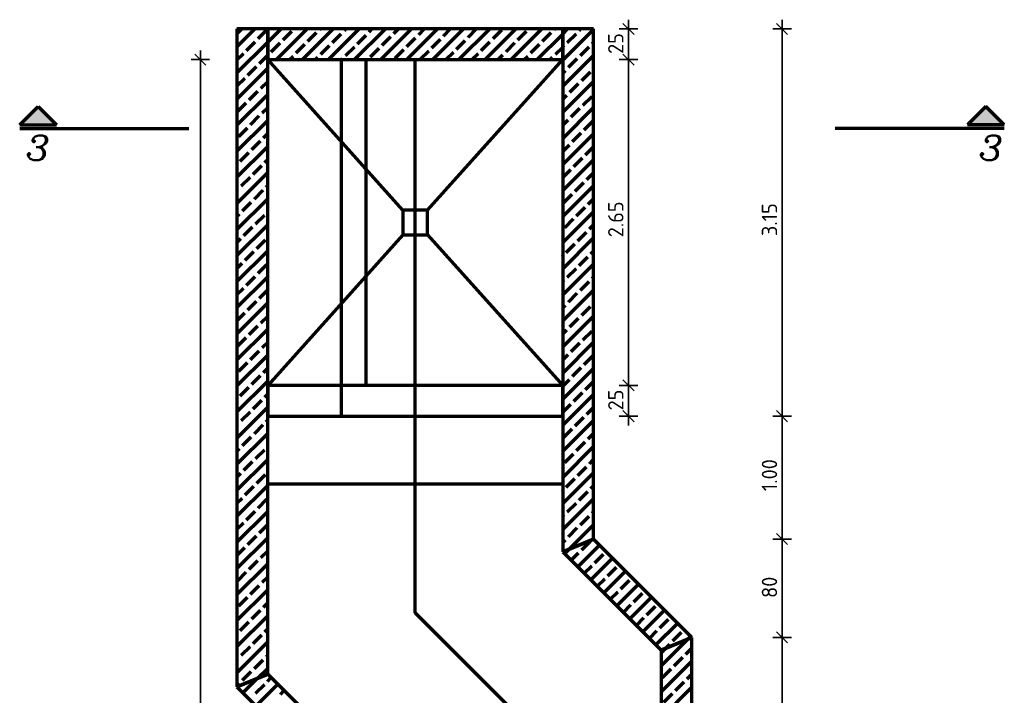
# Model space of a CAD drawing. Header units: millimetres. Extents: x -50 to 85, y 0 to 206.
# Tile 136 of 152: x 3.72 to 11.73, y 164.71 to 170.21. Entities that reach past the tile are written whole.
import ezdxf

# ---------------------------------------------------------------- set-up
doc = ezdxf.new("R2010")
doc.units = ezdxf.units.MM
doc.layers.add('NEUBAU _ LÜFTUNGSKANAL  zu Grundriss und Schnitt 2-2', color=7, linetype='Continuous', lineweight=20)
doc.styles.add('isocp', font='isocp', dxfattribs={"width": 1.1})
doc.styles.add('Italic', font='Italic', dxfattribs={"width": 1.15})

msp = doc.modelspace()

# ---------------------------------------------------------------- hatches: boundary and pattern name
at = {"layer": 'NEUBAU _ LÜFTUNGSKANAL  zu Grundriss und Schnitt 2-2', "lineweight": 25, "true_color": 0x333333}
for points in [[(3.8710528, 169.5044592), (4.0202081, 169.3553039), (3.7218975, 169.3553039)], [(11.7304038, 169.3553039), (11.5812485, 169.5044592), (11.4320932, 169.3553039)]]:
    msp.add_hatch(color=250, dxfattribs=at).paths.add_polyline_path(points)

# ---------------------------------------------------------------- linework, layer by layer
at = {"color": 2, "linetype": 'Continuous', "lineweight": 35}
for p, q in [((8.7185765, 170.0912521), (8.6285765, 170.1812521)), ((8.6735765, 169.9862521), (8.6735765, 170.2112521)), ((9.9683183, 170.0912521), (9.8783183, 170.1812521)), ((9.9233183, 169.9862521), (9.9233183, 170.2112521)), ((8.7485765, 170.1362521), (8.5985765, 170.1362521)), ((8.6735765, 169.8862521), (8.6735765, 170.1362521)), ((9.9983183, 170.1362521), (9.8483183, 170.1362521)), ((9.9233183, 166.9856937), (9.9233183, 170.1362521)), ((8.6735765, 170.0362521), (8.6735765, 169.8112521)), ((5.1911869, 169.7362521), (5.1911869, 169.9612521)), ((8.6735765, 169.7362521), (8.6735765, 169.9612521)), ((5.2661869, 169.8862521), (5.1161869, 169.8862521)), ((5.2361869, 169.8412521), (5.1461869, 169.9312521)), ((5.1911869, 154.0260283), (5.1911869, 169.8862521)), ((8.7485765, 169.8862521), (8.5985765, 169.8862521)), ((8.5985765, 169.8862521), (8.7485765, 169.8862521)), ((8.7185765, 169.8412521), (8.6285765, 169.9312521)), ((8.6285765, 169.9312521), (8.7185765, 169.8412521)), ((8.6735765, 167.2362489), (8.6735765, 169.8862521)), ((8.6735765, 167.3862489), (8.6735765, 167.1612489)), ((8.6735765, 167.0862489), (8.6735765, 167.3112489)), ((8.7485765, 167.2362489), (8.5985765, 167.2362489)), ((8.5985765, 167.2362489), (8.7485765, 167.2362489)), ((8.7185765, 167.1912489), (8.6285765, 167.2812489)), ((8.6285765, 167.2812489), (8.7185765, 167.1912489)), ((8.6735765, 166.9856937), (8.6735765, 167.2362489)), ((8.6735765, 167.1356937), (8.6735765, 166.9106937)), ((9.9233183, 167.1356937), (9.9233183, 166.9106937)), ((9.9233183, 166.8356937), (9.9233183, 167.0606937)), ((8.5985765, 166.9856937), (8.7485765, 166.9856937)), ((8.6285765, 167.0306937), (8.7185765, 166.9406937)), ((9.9983183, 166.9856937), (9.8483183, 166.9856937)), ((9.8483183, 166.9856937), (9.9983183, 166.9856937)), ((9.9683183, 166.9406937), (9.8783183, 167.0306937)), ((9.8783183, 167.0306937), (9.9683183, 166.9406937)), ((9.9233183, 165.9856937), (9.9233183, 166.9856937)), ((9.9233183, 166.1356937), (9.9233183, 165.9106937)), ((9.9683183, 165.9406937), (9.8783183, 166.0306937)), ((9.8783183, 166.0306937), (9.9683183, 165.9406937)), ((9.9233183, 165.8356937), (9.9233183, 166.0606937)), ((9.9983183, 165.9856937), (9.8483183, 165.9856937)), ((9.8483183, 165.9856937), (9.9983183, 165.9856937)), ((9.9233183, 165.1859519), (9.9233183, 165.9856937)), ((9.9233183, 165.3359519), (9.9233183, 165.1109519)), ((9.9683183, 165.1409519), (9.8783183, 165.2309519)), ((9.8783183, 165.2309519), (9.9683183, 165.1409519)), ((9.9233183, 165.0359519), (9.9233183, 165.2609519)), ((9.9983183, 165.1859519), (9.8483183, 165.1859519)), ((9.8483183, 165.1859519), (9.9983183, 165.1859519)), ((9.9233183, 155.1236943), (9.9233183, 165.1859519))]:
    msp.add_line(p, q, dxfattribs=at)
at = {"color": 1, "linetype": 'Continuous', "lineweight": 70}
for p, q in [((5.4892845, 169.9900141), (5.6355224, 170.1362521)), ((5.4892845, 170.0960801), (5.5294564, 170.1362521)), ((5.66243, 170.0570936), (5.7331406, 170.1278043)), ((5.7392845, 170.0278821), (5.8476544, 170.1362521)), ((5.8097865, 169.8862521), (6.0597865, 170.1362521)), ((5.8639554, 170.046487), (5.9346661, 170.1171977)), ((6.0219185, 169.8862521), (6.2719185, 170.1362521)), ((6.0654808, 170.0358804), (6.1361915, 170.1065911)), ((6.1609402, 170.1313398), (6.1658525, 170.1362521)), ((6.2340505, 169.8862521), (6.4840505, 170.1362521)), ((6.3624657, 170.1207332), (6.3779845, 170.1362521)), ((6.4461826, 169.8862521), (6.6961826, 170.1362521)), ((6.5639911, 170.1101266), (6.5901166, 170.1362521)), ((6.6583146, 169.8862521), (6.9083146, 170.1362521)), ((6.7655165, 170.09952), (6.8022486, 170.1362521)), ((6.8704467, 169.8862521), (7.1204467, 170.1362521)), ((6.967042, 170.0889134), (7.0143806, 170.1362521)), ((7.0825787, 169.8862521), (7.3325787, 170.1362521)), ((7.1685674, 170.0783068), (7.2265127, 170.1362521)), ((7.2947107, 169.8862521), (7.5447107, 170.1362521)), ((7.3700928, 170.0677002), (7.4386447, 170.1362521)), ((7.5068428, 169.8862521), (7.7568428, 170.1362521)), ((7.5716183, 170.0570936), (7.642329, 170.1278043)), ((7.7189748, 169.8862521), (7.9689748, 170.1362521)), ((7.7731437, 170.046487), (7.8438544, 170.1171977)), ((7.9746691, 170.0358804), (8.0453798, 170.1065911)), ((8.0701286, 170.1313398), (8.0750408, 170.1362521)), ((8.1392845, 170.0944297), (8.1811068, 170.1362521)), ((8.1392845, 169.8822977), (8.3892845, 170.1322977)), ((8.271654, 170.1207332), (8.2871728, 170.1362521)), ((5.4892845, 169.7778821), (5.7392845, 170.0278821)), ((5.5669706, 169.9616342), (5.6376812, 170.0323449)), ((5.768496, 169.9510276), (5.8392067, 170.0217383)), ((6.2670063, 170.0252738), (6.3377169, 170.0959845)), ((6.4685317, 170.0146672), (6.5392424, 170.0853779)), ((6.6700571, 170.0040606), (6.7407678, 170.0747713)), ((6.8715826, 169.993454), (6.9422932, 170.0641647)), ((7.073108, 169.9828474), (7.1438187, 170.0535581)), ((7.2746334, 169.9722408), (7.3453441, 170.0429515)), ((7.4761589, 169.9616342), (7.5468695, 170.0323449)), ((7.6776843, 169.9510276), (7.748395, 170.0217383)), ((7.9311068, 169.8862521), (8.1392845, 170.0944297)), ((8.1761946, 170.0252738), (8.2469053, 170.0959845)), ((8.37772, 170.0146672), (8.3892845, 170.0262317)), ((5.9700214, 169.940421), (6.0407321, 170.0111316)), ((6.1715469, 169.9298144), (6.2422575, 170.000525)), ((6.3730723, 169.9192078), (6.443783, 169.9899184)), ((6.5745977, 169.9086012), (6.6453084, 169.9793118)), ((6.7761231, 169.8979946), (6.8468338, 169.9687052)), ((6.9776486, 169.887388), (7.0483593, 169.9580986)), ((7.1886447, 169.8862521), (7.2498847, 169.947492)), ((7.8792097, 169.940421), (7.9499204, 170.0111316)), ((8.0807352, 169.9298144), (8.1392845, 169.9883637)), ((8.1392845, 169.9883637), (8.1514458, 170.000525)), ((8.2822606, 169.9192078), (8.3529713, 169.9899184)), ((5.4892845, 169.8839481), (5.5422218, 169.9368854)), ((5.6730366, 169.8555682), (5.7392845, 169.9218161)), ((5.7392845, 169.9218161), (5.7437472, 169.9262788)), ((5.9158525, 169.8862521), (5.9452727, 169.9156722)), ((6.1279845, 169.8862521), (6.1467981, 169.9050656)), ((6.3401166, 169.8862521), (6.3483235, 169.894459)), ((7.4007767, 169.8862521), (7.4514101, 169.9368854)), ((7.6129088, 169.8862521), (7.6529356, 169.9262788)), ((7.8250408, 169.8862521), (7.854461, 169.9156722)), ((8.0371728, 169.8862521), (8.0559864, 169.9050656)), ((8.1392845, 169.6701656), (8.3892845, 169.9201656)), ((8.1868012, 169.8237484), (8.2575119, 169.894459)), ((5.4892845, 169.5657501), (5.7392845, 169.81575)), ((5.5775772, 169.7601087), (5.6482878, 169.8308194)), ((8.1392845, 169.7762317), (8.1620524, 169.7989996)), ((8.2928672, 169.7176823), (8.3635779, 169.788393)), ((8.3883266, 169.8131418), (8.3892845, 169.8140996)), ((5.4892845, 169.6718161), (5.5528284, 169.73536)), ((5.6836432, 169.6540427), (5.7392845, 169.709684)), ((8.1392845, 169.4580336), (8.3892845, 169.7080336)), ((5.5881838, 169.5585833), (5.6588944, 169.629294)), ((8.1974078, 169.6222229), (8.2681185, 169.6929336)), ((5.4892845, 169.353618), (5.7392845, 169.603618)), ((8.1392845, 169.5640996), (8.172659, 169.5974742)), ((8.3034738, 169.5161569), (8.3741845, 169.5868676)), ((5.4927243, 169.4631239), (5.563435, 169.5338346)), ((5.6942498, 169.4525173), (5.7392845, 169.497552)), ((8.1392845, 169.2459016), (8.3892845, 169.4959016)), ((8.2080144, 169.4206975), (8.2787251, 169.4914082)), ((5.4892845, 169.141486), (5.7392845, 169.391486)), ((5.5987904, 169.3570579), (5.669501, 169.4277686)), ((8.1392845, 169.3519676), (8.1832656, 169.3959487)), ((8.3140804, 169.3146315), (8.3847911, 169.3853421)), ((5.5033309, 169.2615985), (5.5740416, 169.3323091)), ((5.609397, 169.1555324), (5.6801076, 169.2262431)), ((5.7048564, 169.2509919), (5.7392845, 169.28542)), ((8.1392845, 169.0337695), (8.3892845, 169.2837695)), ((8.218621, 169.2191721), (8.2893317, 169.2898827)), ((5.4892845, 168.929354), (5.7392845, 169.179354)), ((8.1392845, 169.1398356), (8.1938722, 169.1944233)), ((8.324687, 169.113106), (8.3892845, 169.1777035)), ((5.5139375, 169.060073), (5.5846482, 169.1307837)), ((5.715463, 169.0494664), (5.7392845, 169.0732879)), ((8.1392845, 168.8216375), (8.3892845, 169.0716375)), ((8.2292276, 169.0176466), (8.2999383, 169.0883573)), ((5.6200036, 168.954007), (5.6907142, 169.0247177)), ((8.1392845, 168.9277035), (8.2044788, 168.9928979)), ((5.4892845, 168.7172219), (5.7392845, 168.9672219)), ((5.5245441, 168.8585476), (5.5952548, 168.9292583)), ((8.3352936, 168.9115806), (8.3892845, 168.9655715)), ((5.4892845, 168.8232879), (5.4997954, 168.8337989)), ((5.6306102, 168.7524816), (5.7013208, 168.8231923)), ((5.7260696, 168.847941), (5.7392845, 168.8611559)), ((8.1392845, 168.6095055), (8.3892845, 168.8595055)), ((8.2398342, 168.8161212), (8.3105449, 168.8868319)), ((5.4892845, 168.5050899), (5.7392845, 168.7550899)), ((8.1443748, 168.7206618), (8.2150854, 168.7913725)), ((8.3459002, 168.7100552), (8.3892845, 168.7534395)), ((5.5351507, 168.6570222), (5.6058614, 168.7277328)), ((8.2504408, 168.6145958), (8.3211515, 168.6853064)), ((5.4892845, 168.6111559), (5.510402, 168.6322734)), ((5.6412168, 168.5509561), (5.7119274, 168.6216668)), ((5.7366762, 168.6464156), (5.7392845, 168.6490239)), ((8.1392845, 168.3973734), (8.3892845, 168.6473734)), ((8.1549814, 168.5191363), (8.225692, 168.589847)), ((5.4892845, 168.2929579), (5.7392845, 168.5429579)), ((5.5457573, 168.4554967), (5.616468, 168.5262074)), ((8.3565068, 168.5085297), (8.3892845, 168.5413074)), ((5.4892845, 168.3990239), (5.5210086, 168.430748)), ((5.6518234, 168.3494307), (5.722534, 168.4201414)), ((8.1392845, 168.1852414), (8.3892845, 168.4352414)), ((8.2610474, 168.4130703), (8.3317581, 168.483781)), ((8.165588, 168.3176109), (8.2362987, 168.3883216)), ((5.4892845, 168.0808258), (5.7392845, 168.3308258)), ((5.556364, 168.2539713), (5.6270746, 168.324682)), ((8.1392845, 168.2913074), (8.1408392, 168.2928622)), ((8.271654, 168.2115449), (8.3423647, 168.2822556)), ((8.3671134, 168.3070043), (8.3892845, 168.3291754)), ((5.4892845, 168.1868918), (5.5316152, 168.2292226)), ((5.66243, 168.1479053), (5.7331406, 168.218616)), ((8.1392845, 167.9731094), (8.3892845, 168.2231094)), ((8.1761946, 168.1160855), (8.2469053, 168.1867962)), ((5.4892845, 167.8686938), (5.7392845, 168.1186938)), ((5.5669706, 168.0524459), (5.6376812, 168.1231565)), ((8.37772, 168.1054789), (8.3892845, 168.1170434)), ((5.4892845, 167.9747598), (5.5422218, 168.0276971)), ((8.1392845, 168.0791754), (8.1514458, 168.0913367)), ((8.2822606, 168.0100195), (8.3529713, 168.0807301)), ((5.6730366, 167.9463798), (5.7392845, 168.0126278)), ((8.1392845, 167.7609773), (8.3892845, 168.0109773)), ((8.1868012, 167.91456), (8.2575119, 167.9852707)), ((5.4892845, 167.6565618), (5.7392845, 167.9065618)), ((5.5775772, 167.8509204), (5.6482878, 167.9216311)), ((8.1392845, 167.8670434), (8.1620524, 167.8898113)), ((8.2928672, 167.808494), (8.3635779, 167.8792047)), ((8.3883266, 167.9039534), (8.3892845, 167.9049113)), ((5.4892845, 167.7626278), (5.5528284, 167.8261717)), ((5.6836432, 167.7448544), (5.7392845, 167.8004957)), ((8.1392845, 167.5488453), (8.3892845, 167.7988453)), ((8.1974078, 167.7130346), (8.2681185, 167.7837453)), ((5.5881838, 167.649395), (5.6588944, 167.7201057)), ((5.4892845, 167.4444297), (5.7392845, 167.6944297)), ((5.4927243, 167.5539356), (5.563435, 167.6246463)), ((8.1392845, 167.6549113), (8.172659, 167.6882859)), ((8.3034738, 167.6069686), (8.3741845, 167.6776793)), ((5.6942498, 167.543329), (5.7392845, 167.5883637)), ((8.1392845, 167.3367133), (8.3892845, 167.5867133)), ((8.2080144, 167.5115092), (8.2787251, 167.5822199)), ((5.4892845, 167.2322977), (5.7392845, 167.4822977)), ((5.5987904, 167.4478696), (5.669501, 167.5185802)), ((8.1392845, 167.4427793), (8.1832656, 167.4867604)), ((8.3140804, 167.4054432), (8.3847911, 167.4761538)), ((5.5033309, 167.3524102), (5.5740416, 167.4231208)), ((8.218621, 167.3099837), (8.2893317, 167.3806944)), ((5.609397, 167.2463441), (5.6801076, 167.3170548)), ((5.7048564, 167.3418035), (5.7392845, 167.3762317)), ((8.1392845, 167.1245812), (8.3892845, 167.3745812)), ((5.4892845, 167.0201657), (5.7392845, 167.2701657)), ((5.5139375, 167.1508847), (5.5846482, 167.2215954)), ((8.1392845, 167.2306473), (8.1938722, 167.285235)), ((8.324687, 167.2039177), (8.3892845, 167.2685152)), ((5.715463, 167.1402781), (5.7392845, 167.1640996)), ((8.1392845, 166.9124492), (8.3892845, 167.1624492)), ((8.2292276, 167.1084583), (8.2999383, 167.179169)), ((5.4892845, 166.8080336), (5.7392845, 167.0580336)), ((5.6200036, 167.0448187), (5.6907142, 167.1155294)), ((8.1392845, 167.0185152), (8.2044788, 167.0837096)), ((5.5245441, 166.9493593), (5.5952548, 167.02007)), ((8.2398342, 166.9069329), (8.3105449, 166.9776436)), ((8.3352936, 167.0023923), (8.3892845, 167.0563832)), ((5.4892845, 166.9140996), (5.4997954, 166.9246105)), ((5.6306102, 166.8432933), (5.7013208, 166.9140039)), ((5.7260696, 166.9387527), (5.7392845, 166.9519676)), ((8.1392845, 166.7003172), (8.3892845, 166.9503172)), ((5.4892845, 166.5959016), (5.7392845, 166.8459016)), ((5.5351507, 166.7478339), (5.6058614, 166.8185445)), ((8.1443748, 166.8114735), (8.2150854, 166.8821841)), ((8.3459002, 166.8008669), (8.3892845, 166.8442512)), ((5.7366762, 166.7372273), (5.7392845, 166.7398356)), ((8.1392845, 166.4881851), (8.3892845, 166.7381851)), ((8.2504408, 166.7054074), (8.3211515, 166.7761181)), ((5.4892845, 166.7019676), (5.510402, 166.7230851)), ((5.6412168, 166.6417678), (5.7119274, 166.7124785)), ((8.1549814, 166.609948), (8.225692, 166.6806587)), ((5.4892845, 166.3837696), (5.7392845, 166.6337696)), ((5.5457573, 166.5463084), (5.616468, 166.6170191)), ((8.3565068, 166.5993414), (8.3892845, 166.6321191)), ((5.4892845, 166.4898356), (5.5210086, 166.5215597)), ((5.6518234, 166.4402424), (5.722534, 166.5109531)), ((8.1392845, 166.2760531), (8.3892845, 166.5260531)), ((8.2610474, 166.503882), (8.3317581, 166.5745927)), ((5.4892845, 166.1716375), (5.7392845, 166.4216375)), ((8.165588, 166.4084226), (8.2362987, 166.4791333)), ((8.3671134, 166.397816), (8.3892845, 166.4199871)), ((5.556364, 166.344783), (5.6270746, 166.4154937)), ((8.1392845, 166.3821191), (8.1408392, 166.3836739)), ((8.271654, 166.3023566), (8.3423647, 166.3730673)), ((5.4892845, 166.2777035), (5.5316152, 166.3200343)), ((5.66243, 166.238717), (5.7331406, 166.3094276)), ((8.1392845, 166.0639211), (8.3892845, 166.3139211)), ((8.1761946, 166.2068972), (8.2469053, 166.2776078)), ((5.4892845, 165.9595055), (5.7392845, 166.2095055)), ((5.5669706, 166.1432576), (5.6376812, 166.2139682)), ((8.1392845, 166.1699871), (8.1514458, 166.1821484)), ((8.37772, 166.1962906), (8.3892845, 166.2078551)), ((5.4892845, 166.0655715), (5.5422218, 166.1185088)), ((5.6730366, 166.0371915), (5.7392845, 166.1034395)), ((8.1910973, 165.9036019), (8.3892845, 166.101789)), ((8.2822606, 166.1008311), (8.3529713, 166.1715418)), ((8.1868012, 166.0053717), (8.2575119, 166.0760824)), ((5.4892845, 165.7473735), (5.7392845, 165.9973735)), ((5.5775772, 165.9417321), (5.6482878, 166.0124428)), ((8.1392845, 165.9578551), (8.1620524, 165.980623)), ((8.2605261, 165.7608987), (8.4373028, 165.9376753)), ((8.2928672, 165.8993057), (8.3635779, 165.9700164)), ((8.3883266, 165.9947651), (8.3892845, 165.995723)), ((5.4892845, 165.8534395), (5.5528284, 165.9169834)), ((5.6836432, 165.8356661), (5.7392845, 165.8913074)), ((8.1544601, 165.8669647), (8.1910973, 165.9036019)), ((8.2074931, 165.8139317), (8.2681185, 165.874557)), ((8.3989332, 165.7932397), (8.4696439, 165.8639504)), ((5.4892845, 165.5352414), (5.7392845, 165.7852414)), ((5.5881838, 165.7402067), (5.6588944, 165.8109174)), ((8.3665922, 165.6548326), (8.5433689, 165.8316093)), ((5.4927243, 165.6447473), (5.563435, 165.715458)), ((8.3135592, 165.7078656), (8.3741845, 165.768491)), ((8.4726582, 165.5487666), (8.6494349, 165.7255433)), ((8.5049992, 165.6871737), (8.5757099, 165.7578844)), ((5.6942498, 165.6341407), (5.7392845, 165.6791754)), ((8.4196252, 165.6017996), (8.4802505, 165.6624249)), ((8.5787242, 165.4427006), (8.7555009, 165.6194773)), ((8.6110652, 165.5811077), (8.6817759, 165.6518183)), ((5.4892845, 165.3231094), (5.7392845, 165.5731094)), ((5.5987904, 165.5386813), (5.669501, 165.6093919)), ((8.5256912, 165.4957336), (8.5863165, 165.5563589)), ((8.7171313, 165.4750416), (8.7878419, 165.5457523)), ((5.5033309, 165.4432218), (5.5740416, 165.5139325)), ((5.7048564, 165.4326152), (5.7392845, 165.4670434)), ((8.6847902, 165.3366346), (8.8615669, 165.5134113)), ((5.609397, 165.3371558), (5.6801076, 165.4078665)), ((8.6317572, 165.3896676), (8.6923825, 165.4502929)), ((8.7908562, 165.2305686), (8.9676329, 165.4073453)), ((8.8231973, 165.3689756), (8.893908, 165.4396863)), ((5.4892845, 165.1109774), (5.7392845, 165.3609774)), ((5.5139375, 165.2416964), (5.5846482, 165.3124071)), ((8.7378232, 165.2836016), (8.7984485, 165.3442269)), ((8.8969222, 165.1245025), (9.0736989, 165.3012792)), ((8.9292633, 165.2629096), (8.999974, 165.3336203)), ((5.715463, 165.2310898), (5.7392845, 165.2549113)), ((8.8438892, 165.1775356), (8.9045146, 165.2381609)), ((9.0353293, 165.1568436), (9.10604, 165.2275543)), ((5.4892845, 164.8988453), (5.7392845, 165.1488453)), ((5.6200036, 165.1356304), (5.6907142, 165.2063411)), ((8.9390263, 164.9544746), (9.1574061, 165.1728543)), ((9.1574061, 165.1728543), (9.179765, 165.1952132)), ((5.5245441, 165.040171), (5.5952548, 165.1108817)), ((8.9398699, 165.0613842), (8.9763401, 165.0978543)), ((8.9763401, 165.0978543), (9.0105806, 165.1320949)), ((9.1413953, 165.0507776), (9.1890263, 165.0984086)), ((5.4892845, 165.0049113), (5.4997954, 165.0154222)), ((5.6306102, 164.934105), (5.7013208, 165.0048156)), ((5.7260696, 165.0295644), (5.7392845, 165.0427793)), ((8.9390263, 164.7423425), (9.1890263, 164.9923425)), ((9.0459359, 164.9553182), (9.1166466, 165.0260288)), ((5.5351507, 164.8386455), (5.6058614, 164.9093562)), ((5.6561731, 164.8536019), (5.7392845, 164.9367133)), ((8.9504765, 164.8598587), (9.0211872, 164.9305694)), ((5.538165, 164.7355938), (5.6561731, 164.8536019)), ((5.7366762, 164.8280389), (5.7679747, 164.8593375)), ((9.0565425, 164.7537927), (9.1272532, 164.8245034)), ((9.1520019, 164.8492521), (9.1890263, 164.8862765)), ((5.4892845, 164.7927793), (5.510402, 164.8138968)), ((5.6412168, 164.7325795), (5.7119274, 164.8032902)), ((5.6442311, 164.6295278), (5.8210078, 164.8063045)), ((5.8427422, 164.7219729), (5.8740408, 164.7532715)), ((8.9390263, 164.5302105), (9.1890263, 164.7802105)), ((8.9610831, 164.6583333), (9.0317938, 164.729044))]:
    msp.add_line(p, q, dxfattribs=at)
at = {"layer": 'NEUBAU _ LÜFTUNGSKANAL  zu Grundriss und Schnitt 2-2', "color": 1, "linetype": 'Continuous', "lineweight": 70}
for p, q in [((5.4892845, 170.1362521), (5.4892845, 164.7844743)), ((5.7392845, 170.1362521), (5.4892845, 170.1362521)), ((5.7392844, 169.886252), (5.7392844, 170.136252)), ((5.7392844, 170.136252), (5.7392844, 169.886252)), ((8.1392845, 170.136252), (5.7392845, 170.1362521)), ((8.3892845, 170.1362521), (8.1392845, 170.136252)), ((8.1392845, 170.136252), (8.1392845, 169.8862521)), ((8.1392845, 169.8862521), (8.1392845, 170.136252)), ((8.3892845, 165.9856937), (8.3892845, 170.1362521)), ((6.8392845, 168.6612521), (5.7392845, 169.8862521)), ((5.7392845, 167.2356936), (5.7392845, 169.8862521)), ((5.7392845, 169.8862521), (8.1392845, 169.8862521)), ((6.3392845, 166.9856936), (6.3392845, 169.8856937)), ((6.5392845, 167.2356936), (6.5392845, 169.8856937)), ((6.9383363, 165.3860322), (6.9383363, 169.8862521)), ((7.0392845, 168.6612521), (8.1392845, 169.8862521)), ((8.1392845, 169.8862521), (8.1392845, 167.2356937)), ((3.7218975, 169.3553039), (3.8710528, 169.5044592)), ((3.8710528, 169.5044592), (4.0202081, 169.3553039)), ((11.5812485, 169.5044592), (11.4320932, 169.3553039)), ((11.7304038, 169.3553039), (11.5812485, 169.5044592)), ((3.7218975, 169.3553039), (4.0202081, 169.3553039)), ((3.7218975, 169.3253039), (5.0968975, 169.3253039)), ((11.7304038, 169.3253039), (10.3554038, 169.3253039)), ((11.7304038, 169.3553039), (11.4320932, 169.3553039)), ((7.0392845, 168.6612521), (6.8392845, 168.6612521)), ((6.8392845, 168.6612521), (6.8392845, 168.4612521)), ((7.0392845, 168.4612521), (7.0392845, 168.6612521)), ((6.8392845, 168.4612521), (5.7392845, 167.2356936)), ((6.8392845, 168.4612521), (7.0392845, 168.4612521)), ((7.0392845, 168.4612521), (8.1392845, 167.2362521)), ((8.1392845, 167.2356937), (5.7392845, 167.2356936)), ((5.7392845, 166.9856936), (5.7392845, 167.2356936)), ((5.7392845, 167.2356936), (5.7392845, 166.9856936)), ((8.1442845, 167.2362521), (8.1392845, 167.2362521)), ((8.1392845, 167.2356937), (8.1392845, 166.9856937)), ((8.1392845, 166.9856937), (8.1392845, 167.2356937)), ((5.7392845, 166.9856936), (8.1392845, 166.9856937)), ((5.7392845, 164.8880277), (5.7392845, 166.9856936)), ((8.1392845, 166.9856937), (8.1392845, 165.8821403)), ((5.7392845, 166.4365071), (8.1392845, 166.4365071)), ((8.3892845, 165.9856937), (8.1392845, 165.8821403)), ((8.1392845, 165.8821403), (8.3892845, 165.9856937)), ((9.1890263, 165.1859519), (8.3892845, 165.9856937)), ((8.1392845, 165.8821403), (8.9390263, 165.0823985)), ((7.7380781, 164.5862904), (6.9383363, 165.3860322)), ((8.9390263, 165.0823985), (9.1890263, 165.1859519)), ((9.1890263, 165.1859519), (8.9390263, 165.0823985)), ((9.1890262, 155.1236943), (9.1890263, 165.1859519)), ((8.9390263, 165.0823985), (8.9390263, 155.0201409)), ((5.4892845, 164.7844743), (5.7392845, 164.8880277)), ((5.7392845, 164.8880277), (5.4892845, 164.7844743)), ((6.5390263, 164.0882859), (5.7392845, 164.8880277)), ((5.4892845, 164.7844743), (6.2890263, 163.9847325))]:
    msp.add_line(p, q, dxfattribs=at)
at = {"layer": 'NEUBAU _ LÜFTUNGSKANAL  zu Grundriss und Schnitt 2-2', "color": 9, "linetype": 'Continuous', "lineweight": 0}
for p, q in [((3.7218975, 169.3553039), (3.8710528, 169.5044592)), ((3.8710528, 169.5044592), (4.0202081, 169.3553039)), ((11.5812485, 169.5044592), (11.4320932, 169.3553039)), ((11.7304038, 169.3553039), (11.5812485, 169.5044592)), ((4.0202081, 169.3553039), (3.7218975, 169.3553039)), ((11.4320932, 169.3553039), (11.7304038, 169.3553039))]:
    msp.add_line(p, q, dxfattribs=at)

# ---------------------------------------------------------------- texts
at = {"color": 2, "lineweight": 35, "style": 'isocp', "width": 1.07}
for s, p in [('25', (8.6329515, 169.9327611)), ('2.65', (8.6329515, 168.44086)), ('3.15', (9.8826933, 168.4508592)), ('25', (8.6329515, 167.0324804)), ('1.00', (9.8826933, 166.3759344)), ('80', (9.8826933, 165.5068762))]:
    msp.add_text(s, height=0.125, rotation=90, dxfattribs=at).set_placement(p)
at = {"layer": 'NEUBAU _ LÜFTUNGSKANAL  zu Grundriss und Schnitt 2-2', "color": 1, "lineweight": 70, "style": 'Italic', "width": 1.15}
for p in [(3.7682251, 169.069753), (11.520412, 169.069753)]:
    msp.add_text('3', height=0.2, dxfattribs=at).set_placement(p)

doc.saveas('drawing.dxf')
